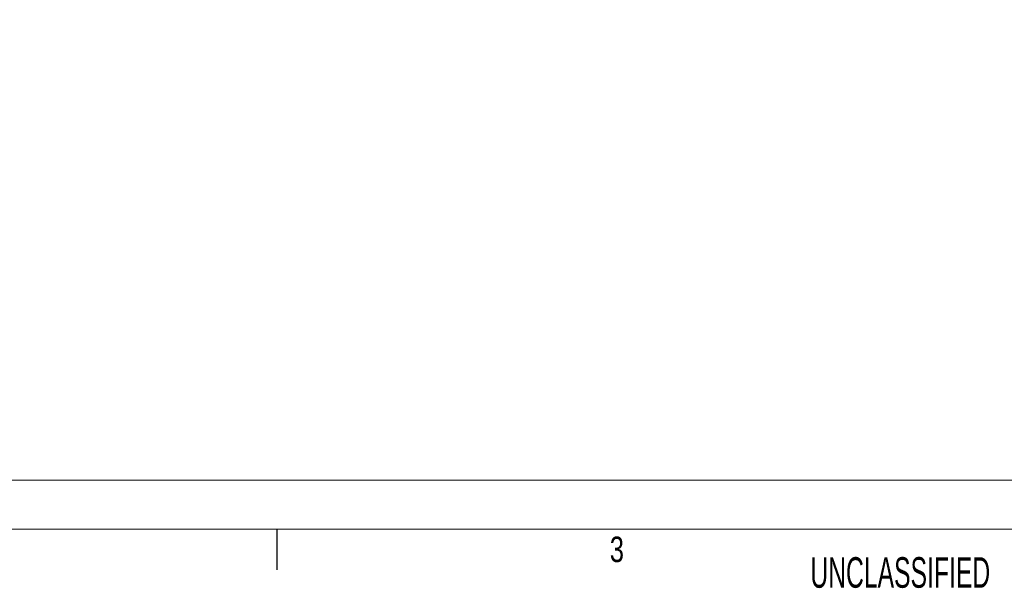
# Paper-space layout 'Sheet2' of a CAD drawing. Header units: inches. Extents: x 1 to 35, y 0.9 to 23.2.
# Tile 20 of 31: x 20.6 to 26.7, y 0.9 to 4.4. Entities that reach past the tile are written whole.
import ezdxf

# ---------------------------------------------------------------- set-up
doc = ezdxf.new("R2010")
doc.units = ezdxf.units.IN
doc.header["$MEASUREMENT"] = 0
doc.layers.add('FORMAT__AUTO_FILL_TEXT', color=7, linetype='Continuous')
doc.layers.add('FORMAT__ITEMS', color=7, linetype='Continuous')
doc.styles.add('SLDTEXTSTYLE0', font='TXT', dxfattribs={"width": 0.75})
doc.styles.add('SLDTEXTSTYLE1', font='TXT', dxfattribs={"width": 0.605})

# ---------------------------------------------------------------- blocks, each defined once
blk = doc.blocks.new('SW_NOTE_23')
at = {"color": 0, "linetype": 'Continuous', "lineweight": 0, "char_height": 0.25, "attachment_point": 1, "style": 'SLDTEXTSTYLE1'}
for s, insert in [('  PAINT FRONT AND SIDES CARDINAL H303-WH16 ANTIQUE WHITE 30% GLOSS.', (0.3937, -0.3236)), ('3.   SILKSCREEN PANEL AS SHOWN USING ARIAL BOLD TYPE FONT,', (0, -1.6152)), ('      CHARACTER HEIGHTS ARE .094 INCH AND .188 INCH HIGH,', (0, -1.9381)), ('      COLORS (BLACK, GREEN, AND RED).  ALL ARE IDENTIFIED IN "VIEW 3".', (0, -2.2611))]:
    blk.add_mtext(s, dxfattribs=dict(at, insert=insert))

psp = doc.layouts.new('Sheet2')

# ---------------------------------------------------------------- linework, layer by layer
at = {"layer": 'FORMAT__ITEMS', "color": 218, "lineweight": 0}
psp.add_line((1.25, 1.55), (27.1819, 1.55), dxfattribs=at)
at = {"layer": 'FORMAT__ITEMS', "lineweight": 15}
for p, q in [((22.1875, 1.25), (18, 1.25)), ((26.375, 1.25), (22.1875, 1.25)), ((30.5625, 1.25), (26.375, 1.25))]:
    psp.add_line(p, q, dxfattribs=at)
at = {"layer": 'FORMAT__ITEMS'}
psp.add_line((22.1875, 1.25), (22.1875, 1), dxfattribs=at)

# ---------------------------------------------------------------- block references
at = {"color": 7, "linetype": 'Continuous', "lineweight": 0}
psp.add_blockref('SW_NOTE_23', (12.3025, 4.6937), dxfattribs=at)

# ---------------------------------------------------------------- texts
at = {"layer": 'FORMAT__AUTO_FILL_TEXT', "insert": (25.4629, 1.0777), "char_height": 0.1875, "attachment_point": 1, "style": 'SLDTEXTSTYLE1'}
psp.add_mtext('UNCLASSIFIED', dxfattribs=at)
at = {"layer": 'FORMAT__ITEMS', "insert": (24.2317, 1.204), "char_height": 0.1562, "attachment_point": 1, "style": 'SLDTEXTSTYLE0'}
psp.add_mtext('3', dxfattribs=at)

doc.saveas('drawing.dxf')
